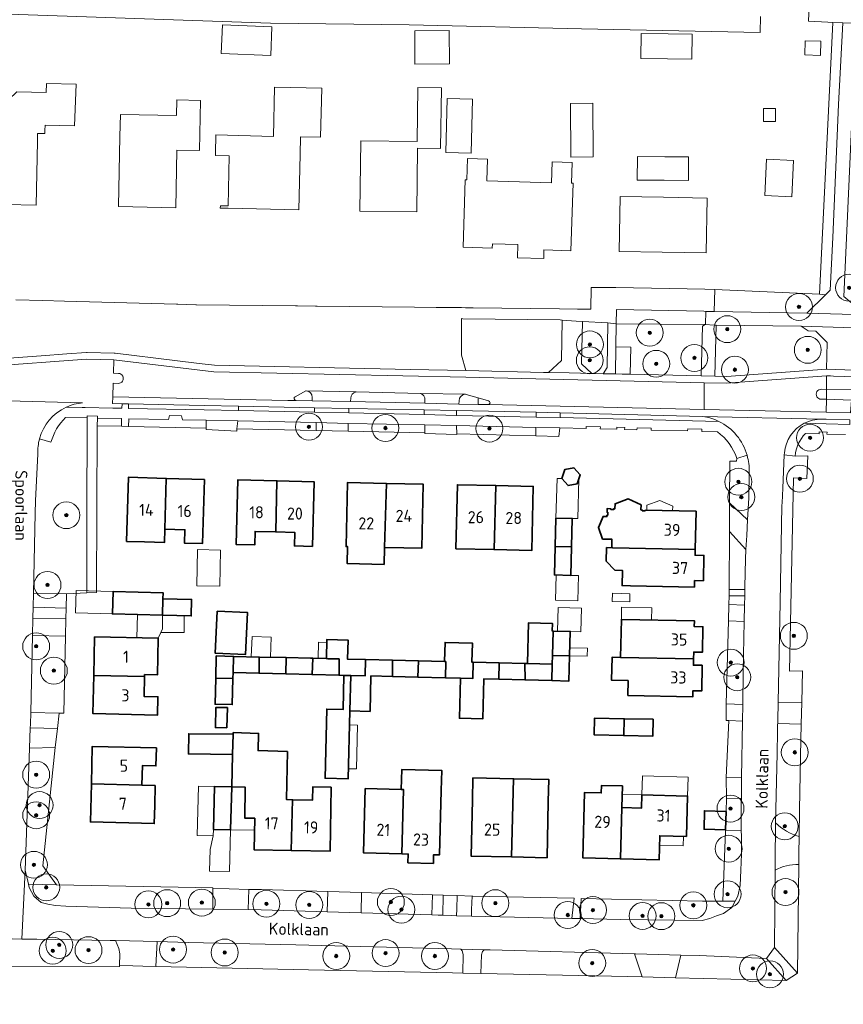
# Model space of a CAD drawing. Header units: metres. Extents: x 153919 to 160124, y 449312 to 452850.
# Tile 67 of 81: x 156278 to 156401, y 452032 to 452178. Entities that reach past the tile are written whole.
import ezdxf
from ezdxf.enums import TextEntityAlignment as Align

# ---------------------------------------------------------------- set-up
doc = ezdxf.new("R2010")
doc.units = ezdxf.units.M
for name, color, linetype, lineweight in [('B-WE-GR-BEPLANTING_CULTUUR_HEESTERS-GV', 90, 'Continuous', 18), ('B-WE-GR-BOOM-S', 90, 'Continuous', 25), ('B-WE-OG-BEBOUWING-GV', 7, 'Continuous', 35), ('B-WE-OG-BEBOUWING-T18', 7, 'Continuous', 18), ('B-WE-OG-BEBOUWING_LUIFEL-GV', 7, 'Continuous', 18), ('B-WE-OG-BEBOUWING_OVERBOUWING-GV', 7, 'Continuous', 18), ('B-WE-OG-TERREIN_CULTUURSCHEIDING-GV', 7, 'Continuous', 18), ('B-WE-OG-TERREIN_ERF-GV', 7, 'Continuous', 18), ('B-WE-OG-TOPOGRAFIE-T18', 7, 'Continuous', 18), ('B-WE-VH-VERHARDING_ASFALT-GV', 252, 'Continuous', 18), ('B-WE-VH-VERHARDING_BETONSTRAATSTEEN-GV', 252, 'Continuous', 18), ('B-WE-VH-VERHARDING_GRASBETONSTEEN-GV', 70, 'Continuous', 18), ('B-WE-VH-VERHARDING_HALFVERHARDING_GRIND-GV', 252, 'Continuous', 18), ('B-WE-VH-VERHARDING_STRAATBAKSTEEN-GV', 252, 'Continuous', 18), ('B-WE-VH-VERHARDING_TEGEL-GV', 252, 'Continuous', 18)]:
    doc.layers.add(name, color=color, linetype=linetype, lineweight=lineweight)
doc.styles.add('NLCS-ISO-M1000-T18', font='NLCS-ISO.ttf', dxfattribs={"height": 1.8})

# ---------------------------------------------------------------- blocks, each defined once
blk = doc.blocks.new('SGR-BOOM_01-SO')
at = {"linetype": 'ByBlock', "lineweight": 18}
h = blk.add_hatch(color=0, dxfattribs=at)
h.dxf.hatch_style = 1
edge = h.paths.add_edge_path()
edge.add_arc((0, 0), 0.25, 0, 360)
at = {"color": 0, "linetype": 'ByBlock', "lineweight": 18}
for radius in [2, 0.25]:
    blk.add_circle((0, 0), radius, dxfattribs=at)

msp = doc.modelspace()

# ---------------------------------------------------------------- linework, layer by layer
at = {"layer": 'B-WE-GR-BEPLANTING_CULTUUR_HEESTERS-GV', "flags": 128}
for points in [[(156398.193, 452137.168), (156398.889, 452137.862), (156399.284, 452145.687), (156400.137, 452165.415), (156400.772, 452177.561), (156399.28, 452177.639), (156397.273, 452137.252)], [(156310.982, 452119.96), (156322.26, 452119.706), (156322.277, 452120.393), (156310.987, 452120.627)], [(156290.021, 452117.706), (156290.026, 452118.844), (156290.027, 452119.143), (156288.529, 452119.173), (156288.52, 452118.876), (156288.516, 452117.738), (156288.467, 452105.221), (156288.467, 452092.876), (156289.913, 452092.949)], [(156327.36, 452119.602), (156338.579, 452119.365), (156338.589, 452120.054), (156327.359, 452120.287)], [(156343.39, 452119.241), (156355.212, 452119), (156355.231, 452119.71), (156343.379, 452119.955)], [(156322.532, 452117.025), (156322.521, 452118.168), (156310.878, 452118.428), (156310.764, 452117.272)], [(156338.656, 452116.635), (156338.662, 452117.84), (156327.304, 452118.065), (156327.29, 452116.926)], [(156343.369, 452117.736), (156343.417, 452116.513), (156355.145, 452116.212), (156355.177, 452117.467)], [(156343.486, 452047.9), (156341.407, 452047.965), (156341.33, 452044.966), (156342.576, 452044.927), (156343.387, 452044.902), (156343.418, 452045.909)]]:
    msp.add_lwpolyline(points, close=True, dxfattribs=at)
at = {"layer": 'B-WE-GR-BEPLANTING_CULTUUR_HEESTERS-GV'}
for points in [[(156328.457, 452122.733, 0.3506159), (156327.659, 452121.788)], [(156338.695, 452121.56, 0.3411536), (156338.07, 452122.52)], [(156344.642, 452122.375, 0.3919643), (156343.765, 452121.433)], [(156344.825, 452122.371, 0.0438152), (156344.642, 452122.375)], [(156382.356, 452118.352, 0.078627), (156379.927, 452119.103)]]:
    msp.add_lwpolyline(points, format="xyb", dxfattribs=at)
at = {"layer": 'B-WE-GR-BEPLANTING_CULTUUR_HEESTERS-GV', "flags": 128}
for points in [[(156338.07, 452122.52), (156328.457, 452122.733)], [(156343.744, 452120.938), (156346.574, 452120.876), (156346.588, 452121.858), (156344.825, 452122.371)], [(156327.659, 452121.788), (156327.644, 452121.292)], [(156327.644, 452121.292), (156338.689, 452121.049), (156338.695, 452121.56)], [(156343.765, 452121.433), (156343.744, 452120.938)], [(156379.927, 452119.103), (156358.771, 452119.629), (156358.77, 452118.912)], [(156358.77, 452118.912), (156382.356, 452118.352)]]:
    msp.add_lwpolyline(points, dxfattribs=at)
at = {"layer": 'B-WE-OG-BEBOUWING-GV', "flags": 128}
for points in [[(156359.01, 452109.858), (156359.941, 452108.812), (156361.312, 452109.095), (156361.753, 452110.424), (156360.822, 452111.47), (156359.451, 452111.187)], [(156300.059, 452102.34), (156300.267, 452109.89), (156294.65, 452110.064), (156294.355, 452100.532), (156297.029, 452100.449), (156299.997, 452100.357)], [(156300.267, 452109.89), (156300.059, 452102.34), (156303.023, 452102.248), (156302.962, 452100.282), (156305.636, 452100.199), (156305.931, 452109.715)], [(156316.514, 452101.933), (156316.696, 452109.537), (156310.898, 452109.694), (156310.637, 452100.079), (156313.406, 452100.004), (156313.46, 452102.016)], [(156316.696, 452109.537), (156316.514, 452101.933), (156319.343, 452101.857), (156319.289, 452099.86), (156321.966, 452099.788), (156322.226, 452109.387)], [(156332.68, 452099.617), (156332.959, 452109.15), (156327.197, 452109.28), (156326.982, 452099.749), (156327.202, 452099.744), (156327.146, 452097.235), (156332.624, 452097.112)], [(156332.959, 452109.15), (156332.68, 452099.617), (156335.561, 452099.553), (156338.224, 452099.494), (156338.438, 452109.027)], [(156348.96, 452099.317), (156349.214, 452108.812), (156343.5, 452108.937), (156343.292, 452099.441)], [(156349.214, 452108.812), (156348.96, 452099.317), (156354.574, 452099.195), (156354.781, 452108.69)], [(156366.525, 452099.579), (156378.838, 452099.299), (156378.956, 452105.013), (156371.408, 452105.176), (156371.405, 452105.066), (156370.966, 452105.076), (156370.968, 452105.186), (156370.768, 452105.19), (156370.784, 452105.95), (156368.883, 452106.841), (156366.927, 452106.124), (156366.911, 452105.364), (156366.731, 452105.368), (156366.729, 452105.258), (156366.289, 452105.267), (156366.291, 452105.377), (156365.751, 452105.389), (156365.74, 452104.849), (156365.849, 452104.847), (156365.84, 452104.407), (156365.73, 452104.409), (156365.726, 452104.219), (156365.156, 452104.232), (156364.45, 452102.577), (156365.083, 452100.872), (156366.463, 452100.843), (156366.436, 452099.622), (156366.526, 452099.62)], [(156358.038, 452099.772), (156360.45, 452099.717), (156360.562, 452103.931), (156358.15, 452103.995)], [(156360.45, 452099.717), (156358.038, 452099.772), (156357.925, 452095.535), (156360.337, 452095.471)], [(156369.227, 452093.944), (156378.723, 452093.748), (156378.743, 452094.708), (156380.043, 452094.681), (156380.121, 452098.45), (156378.821, 452098.477), (156378.838, 452099.299), (156366.525, 452099.579), (156365.675, 452099.605), (156365.611, 452097.563), (156366.902, 452096.255), (156368.024, 452096.22), (156367.977, 452093.97)], [(156299.7, 452089.563), (156299.772, 452092.002), (156299.761, 452092.002), (156299.783, 452092.885), (156292.351, 452093.071), (156292.268, 452089.749)], [(156299.772, 452092.002), (156299.7, 452089.563), (156303.961, 452089.457), (156304.021, 452091.896)], [(156307.816, 452090.172), (156307.55, 452083.913), (156312.049, 452083.722), (156312.315, 452089.981)], [(156353.94, 452082.369), (156357.596, 452082.279), (156357.633, 452083.582), (156357.736, 452087.21), (156357.595, 452087.214), (156357.623, 452088.346), (156354.089, 452088.433)], [(156367.75, 452083.285), (156378.597, 452083.073), (156378.617, 452084.074), (156379.902, 452084.049), (156379.976, 452087.831), (156378.691, 452087.856), (156378.708, 452088.732), (156367.86, 452088.944)], [(156357.633, 452083.582), (156360.176, 452083.528), (156360.265, 452087.148), (156357.736, 452087.21)], [(156289.487, 452080.591), (156297.033, 452080.43), (156297.04, 452080.736), (156298.952, 452080.694), (156299.011, 452083.389), (156299.071, 452086.121), (156289.613, 452086.33)], [(156326.659, 452080.623), (156327.657, 452080.599), (156329.788, 452080.547), (156329.842, 452082.96), (156327.2, 452083.024), (156327.268, 452085.871), (156324.108, 452085.94), (156324.039, 452083.102), (156324.254, 452083.097), (156325.928, 452083.056), (156325.943, 452080.641)], [(156341.612, 452082.671), (156341.779, 452082.667), (156341.763, 452080.253), (156343.963, 452080.199), (156345.78, 452080.141), (156345.831, 452082.568), (156345.672, 452082.571), (156345.742, 452085.407), (156341.681, 452085.507)], [(156307.613, 452080.204), (156310.17, 452080.149), (156310.192, 452081.027), (156310.251, 452083.44), (156307.694, 452083.503)], [(156310.192, 452081.027), (156314.047, 452080.932), (156314.084, 452083.346), (156310.251, 452083.44)], [(156318.019, 452080.835), (156318.049, 452083.249), (156314.084, 452083.346), (156314.047, 452080.932)], [(156318.019, 452080.835), (156321.92, 452080.739), (156322.028, 452083.151), (156321.677, 452083.16), (156318.049, 452083.249)], [(156325.928, 452083.056), (156324.254, 452083.097), (156324.039, 452083.102), (156322.028, 452083.151), (156321.92, 452080.739), (156325.943, 452080.641)], [(156330.655, 452080.525), (156333.884, 452080.446), (156333.881, 452082.861), (156329.842, 452082.96), (156329.788, 452080.547), (156327.657, 452080.599), (156327.529, 452075.336), (156330.526, 452075.262)], [(156333.884, 452080.446), (156337.655, 452080.354), (156337.705, 452082.767), (156333.881, 452082.861)], [(156341.763, 452080.253), (156341.779, 452082.667), (156341.612, 452082.671), (156337.705, 452082.767), (156337.655, 452080.354)], [(156349.645, 452080.035), (156349.722, 452082.472), (156345.831, 452082.568), (156345.78, 452080.141), (156343.963, 452080.199), (156343.817, 452074.238), (156347.279, 452074.153), (156347.425, 452080.089)], [(156349.645, 452080.035), (156353.564, 452079.938), (156353.533, 452082.379), (156349.722, 452082.472)], [(156353.533, 452082.379), (156353.564, 452079.938), (156357.536, 452079.841), (156357.596, 452082.279), (156353.94, 452082.369)], [(156360.176, 452083.528), (156357.633, 452083.582), (156357.596, 452082.279), (156357.536, 452079.841), (156360.083, 452079.778)], [(156368.885, 452079.839), (156368.842, 452077.642), (156378.487, 452077.453), (156378.504, 452078.332), (156379.796, 452078.31), (156379.86, 452082.111), (156378.579, 452082.132), (156378.597, 452083.073), (156367.75, 452083.285), (156366.485, 452083.31), (156366.418, 452079.887)], [(156297.033, 452080.43), (156289.487, 452080.591), (156289.362, 452074.937), (156298.962, 452074.725), (156299.022, 452077.439), (156296.968, 452077.484)], [(156310.17, 452080.149), (156307.613, 452080.204), (156307.519, 452076.33), (156310.075, 452076.268)], [(156327.529, 452075.336), (156327.657, 452080.599), (156326.659, 452080.623), (156326.534, 452075.538), (156324.101, 452075.598), (156323.85, 452065.34), (156327.282, 452065.256)], [(156309.263, 452072.825), (156309.336, 452075.824), (156307.637, 452075.865), (156307.564, 452072.866)], [(156368.228, 452071.675), (156368.301, 452074.174), (156363.879, 452074.264), (156363.838, 452071.764)], [(156368.301, 452074.174), (156368.228, 452071.675), (156372.542, 452071.587), (156372.583, 452074.087)], [(156310.195, 452071.858), (156303.599, 452071.952), (156303.556, 452068.952), (156310.115, 452068.859)], [(156310.195, 452071.858), (156310.115, 452068.859), (156309.987, 452064.038), (156311.996, 452063.986), (156311.917, 452059.412), (156313.407, 452059.386), (156313.326, 452054.677), (156318.825, 452054.582), (156319.031, 452062.143), (156318.125, 452062.158), (156318.248, 452069.297), (156313.9, 452069.433), (156313.98, 452071.992), (156310.202, 452072.11)], [(156289.137, 452064.478), (156296.645, 452064.322), (156296.715, 452067.218), (156298.728, 452067.17), (156298.792, 452069.831), (156289.272, 452070.061)], [(156335.177, 452063.662), (156335.51, 452063.653), (156335.263, 452054.097), (156336.203, 452054.073), (156336.169, 452052.772), (156339.938, 452052.675), (156339.971, 452053.975), (156340.843, 452053.952), (156341.107, 452063.509), (156341.184, 452066.498), (156335.254, 452066.65)], [(156351.536, 452053.632), (156351.847, 452065.253), (156345.817, 452065.392), (156345.742, 452062.124), (156345.549, 452053.77)], [(156351.536, 452053.632), (156356.823, 452053.51), (156357.009, 452061.864), (156357.091, 452065.132), (156351.847, 452065.253)], [(156298.539, 452061.272), (156298.61, 452064.253), (156296.645, 452064.3), (156296.645, 452064.322), (156289.137, 452064.478), (156289.001, 452058.832), (156298.475, 452058.603)], [(156309.987, 452064.038), (156307.432, 452064.098), (156307.268, 452057.732), (156309.823, 452057.666)], [(156319.031, 452062.143), (156318.825, 452054.582), (156324.591, 452054.482), (156324.755, 452063.997), (156322.018, 452064.044), (156321.984, 452062.092)], [(156335.263, 452054.097), (156335.51, 452063.653), (156335.177, 452063.662), (156329.811, 452063.8), (156329.565, 452054.244)], [(156367.718, 452053.356), (156367.928, 452060.97), (156368.017, 452064.191), (156364.918, 452064.276), (156364.887, 452063.155), (156362.39, 452063.223), (156362.122, 452053.51)], [(156367.928, 452060.97), (156367.718, 452053.356), (156373.478, 452053.197), (156373.578, 452056.796), (156377.535, 452056.687), (156377.7, 452062.688), (156370.914, 452062.875), (156370.859, 452060.889)], [(156383.414, 452060.393), (156380.2, 452060.503), (156380.141, 452057.76), (156383.321, 452057.691)]]:
    msp.add_lwpolyline(points, close=True, dxfattribs=at)
at = {"layer": 'B-WE-OG-BEBOUWING_LUIFEL-GV', "flags": 128}
for points in [[(156358.306, 452109.877), (156358.15, 452103.995), (156360.562, 452103.931), (156361.384, 452103.909), (156361.54, 452109.759), (156361.312, 452109.095), (156359.941, 452108.812), (156359.01, 452109.858)], [(156373.595, 452106.625), (156371.639, 452105.908), (156371.624, 452105.171), (156375.483, 452105.088), (156375.496, 452105.734)], [(156358.176, 452095.528), (156358.077, 452091.787), (156361.388, 452091.713), (156361.487, 452095.44), (156360.337, 452095.471)], [(156292.351, 452093.071), (156286.853, 452093.208), (156286.77, 452089.886), (156292.268, 452089.749)], [(156361.865, 452087.109), (156361.95, 452090.608), (156358.463, 452090.693), (156358.377, 452087.194), (156360.267, 452087.148)], [(156367.86, 452088.944), (156372.353, 452088.856), (156372.389, 452090.66), (156367.895, 452090.748)], [(156295.889, 452086.191), (156299.071, 452086.121), (156299.45, 452086.966), (156299.694, 452087.509), (156299.7, 452089.563), (156295.984, 452089.656)], [(156299.694, 452087.509), (156299.45, 452086.966), (156302.937, 452086.966), (156302.937, 452089.482), (156299.7, 452089.563)], [(156315.834, 452086.304), (156313.022, 452086.372), (156312.895, 452083.375), (156314.084, 452083.346), (156315.761, 452083.305)], [(156324.098, 452085.517), (156322.888, 452085.547), (156322.828, 452083.132), (156324.039, 452083.102)], [(156362.794, 452083.464), (156362.823, 452084.663), (156360.205, 452084.728), (156360.176, 452083.528)], [(156328.677, 452073.216), (156327.478, 452073.245), (156327.319, 452066.747), (156328.518, 452066.718)], [(156377.7, 452062.688), (156377.777, 452065.487), (156370.991, 452065.674), (156370.914, 452062.875)], [(156307.243, 452056.761), (156307.268, 452057.732), (156307.432, 452064.098), (156305.033, 452064.16), (156304.844, 452056.823)], [(156309.987, 452064.032), (156309.823, 452057.666), (156313.376, 452057.605), (156313.407, 452059.386), (156311.917, 452059.412), (156311.996, 452063.986)], [(156370.859, 452060.889), (156370.914, 452062.875), (156367.983, 452062.956), (156367.928, 452060.97)], [(156307.243, 452056.761), (156306.79, 452054.728), (156306.708, 452051.544), (156309.663, 452051.468), (156309.823, 452057.666), (156307.268, 452057.732)], [(156373.539, 452055.397), (156377.038, 452055.3), (156377.077, 452056.7), (156373.578, 452056.796)]]:
    msp.add_lwpolyline(points, close=True, dxfattribs=at)
at = {"layer": 'B-WE-OG-BEBOUWING_OVERBOUWING-GV', "flags": 128}
for points in [[(156308.331, 452099.232), (156304.916, 452099.304), (156304.803, 452093.933), (156308.218, 452093.861)], [(156366.509, 452091.599), (156369.105, 452091.541), (156369.132, 452092.752), (156366.536, 452092.81)]]:
    msp.add_lwpolyline(points, close=True, dxfattribs=at)
at = {"layer": 'B-WE-OG-TERREIN_CULTUURSCHEIDING-GV', "flags": 128}
for points in [[(156381.671, 452134.68), (156395.43, 452134.411), (156398.193, 452137.168), (156397.273, 452137.252), (156381.733, 452137.965)], [(156344.769, 452125.901), (156356.29, 452125.641), (156357.019, 452125.624), (156358.958, 452127.42), (156359.094, 452133.419), (156358.797, 452133.446), (156344.308, 452133.613), (156344.105, 452133.637), (156344.128, 452128.201)], [(156365.849, 452133.005), (156365.787, 452133.012), (156362.09, 452133.185), (156361.946, 452126.887), (156363.495, 452125.478), (156365.139, 452125.441), (156365.731, 452126.364)], [(156369.192, 452125.349), (156379.734, 452125.111), (156379.898, 452132.498), (156380.293, 452132.739), (156380.176, 452132.745), (156367.116, 452132.872), (156367.056, 452129.41), (156369.262, 452129.371)], [(156398.338, 452126.103), (156398.43, 452130.052), (156396.77, 452131.741), (156395.603, 452131.796), (156394.578, 452132.526), (156381.956, 452132.668), (156381.724, 452125.066), (156383.473, 452125.027)], [(156394.653, 452076.588), (156394.748, 452081.315), (156392.83, 452081.245), (156393.435, 452109.957), (156395.411, 452109.874), (156395.566, 452113.238), (156393.677, 452113.205), (156392.071, 452113.376), (156391.86, 452108.418), (156391.737, 452106.248), (156391.718, 452105.846), (156391.456, 452091.441), (156391.151, 452076.658)], [(156386.2, 452093.388), (156386.207, 452093.76), (156386.288, 452097.887), (156386.371, 452099.327), (156383.903, 452102.011), (156383.861, 452093.387)], [(156383.85, 452091.147), (156386.153, 452091.029), (156386.181, 452092.422), (156383.856, 452092.422)], [(156285.337, 452089.024), (156285.373, 452090.624), (156280.474, 452090.732), (156280.438, 452089.132)], [(156383.437, 452076.38), (156385.888, 452076.305), (156385.958, 452081.174), (156386.105, 452088.632), (156383.783, 452088.745)], [(156285.279, 452086.425), (156280.38, 452086.533), (156280.121, 452075.078), (156284.368, 452075.013), (156285.021, 452075.003)], [(156383.45, 452065.461), (156385.732, 452065.403), (156385.853, 452073.837), (156383.83, 452073.913)], [(156279.782, 452049.577), (156283.957, 452049.495), (156281.922, 452052.305), (156283.747, 452069.909), (156279.959, 452069.804), (156279.325, 452051.633), (156279.619, 452050.472)], [(156383.316, 452057.534), (156385.683, 452057.613), (156385.676, 452061.468), (156385.688, 452062.328), (156383.482, 452062.383), (156383.414, 452060.393), (156383.321, 452057.691)], [(156382.958, 452047.077), (156384.76, 452047.073), (156385.173, 452047.835), (156385.52, 452049.412), (156385.631, 452051.67), (156385.69, 452054.032), (156385.685, 452056.677), (156385.683, 452057.613), (156383.316, 452057.534)], [(156307.19, 452049.036), (156283.957, 452049.495), (156279.782, 452049.577), (156279.873, 452049.08), (156280.599, 452047.789), (156281.691, 452046.884), (156282.655, 452046.646), (156283.806, 452046.44), (156285.366, 452046.325), (156295.047, 452046.005), (156307.2, 452045.878), (156307.19, 452048.935)], [(156324.156, 452045.499), (156324.243, 452048.498), (156314.415, 452048.803), (156312.505, 452048.823), (156312.451, 452045.824), (156314.339, 452045.804)], [(156339.793, 452048.014), (156329.258, 452048.342), (156329.192, 452045.343), (156339.7, 452045.017)], [(156345.585, 452044.834), (156360.521, 452044.506), (156360.842, 452047.5), (156345.806, 452047.828), (156345.685, 452047.832), (156345.616, 452045.834)], [(156361.76, 452044.479), (156367.685, 452044.35), (156379.866, 452044.175), (156380.986, 452044.492), (156382.001, 452044.902), (156383.026, 452045.23), (156384.261, 452046.151), (156384.76, 452047.073), (156382.958, 452047.077), (156379.903, 452047.084), (156361.88, 452047.478)], [(156274.379, 452037.304), (156293.314, 452037.337), (156293.318, 452037.512), (156293.36, 452039.22), (156293.201, 452040.021), (156292.742, 452041.212), (156291.944, 452041.232), (156281.044, 452041.416), (156278.794, 452041.44), (156277.35, 452041.456), (156276.387, 452041.371), (156275.793, 452041.019), (156275.146, 452040.295), (156274.623, 452039.001)], [(156344.02, 452039.937), (156342.626, 452039.974), (156319.516, 452040.582), (156303.53, 452040.943), (156298.893, 452041.059), (156298.693, 452037.346), (156321.411, 452036.869), (156342.767, 452036.412), (156344.307, 452036.376), (156344.38, 452039.151), (156344.231, 452039.692)], [(156369.797, 452039.246), (156348.396, 452039.822), (156347.46, 452039.847), (156347.237, 452039.613), (156347.065, 452039.098), (156346.992, 452036.319), (156368.815, 452035.855), (156370.93, 452035.802)], [(156392.351, 452035.266), (156389.404, 452038.526), (156379.435, 452038.996), (156376.679, 452039.068), (156375.881, 452035.678)]]:
    msp.add_lwpolyline(points, close=True, dxfattribs=at)
for points in [[(156280.522, 452092.831), (156285.421, 452092.723), (156288.467, 452092.876), (156288.467, 452105.221), (156288.516, 452117.738), (156288.52, 452118.876), (156285.315, 452118.925)], [(156283.121, 452115.254), (156281.436, 452115.782)], [(156281.19, 452113.502), (156280.826, 452106.587), (156280.789, 452104.688), (156280.522, 452092.831)], [(156386.545, 452113.32), (156385.02, 452112.837), (156384.952, 452112.429), (156383.955, 452112.429), (156383.925, 452106.252), (156386.623, 452103.704)], [(156386.623, 452103.704), (156386.813, 452107.007), (156386.846, 452110.813)], [(156394.589, 452073.389), (156391.083, 452073.459), (156391.081, 452073.376), (156391.058, 452072.298), (156391.036, 452071.278), (156391.008, 452069.979), (156390.989, 452069.077), (156390.805, 452060.691), (156390.784, 452058.706)], [(156394.264, 452056.7), (156394.305, 452060.656), (156394.535, 452071.163), (156394.586, 452073.262), (156394.589, 452073.389)], [(156390.71, 452051.658), (156390.588, 452040.197), (156394.048, 452036.369)], [(156394.048, 452036.369), (156394.219, 452052.539)]]:
    msp.add_lwpolyline(points, dxfattribs=at)
at = {"layer": 'B-WE-OG-TERREIN_CULTUURSCHEIDING-GV'}
for points in [[(156285.315, 452118.925, 0.1297267), (156283.121, 452115.254)], [(156281.436, 452115.782, 0.0798416), (156281.19, 452113.502)], [(156386.846, 452110.813, 0.0785492), (156386.545, 452113.32)], [(156390.784, 452058.706, 0.1298167), (156394.264, 452056.7)], [(156394.219, 452052.539, 0.1290472), (156390.71, 452051.658)]]:
    msp.add_lwpolyline(points, format="xyb", dxfattribs=at)
at = {"layer": 'B-WE-OG-TERREIN_ERF-GV', "flags": 128}
for points in [[(156277.897, 452136.43), (156281.928, 452136.318), (156285.153, 452136.229), (156301.8, 452135.768), (156302.004, 452135.763), (156304.637, 452135.69), (156304.741, 452135.687), (156319.456, 452135.524), (156319.766, 452135.521), (156322.443, 452135.491), (156322.681, 452135.488), (156337.147, 452135.329), (156340.365, 452135.293), (156340.482, 452135.292), (156341.363, 452135.282), (156344.114, 452135.252), (156344.713, 452135.245), (156345.829, 452135.233), (156358.669, 452135.084), (156361.341, 452135.053), (156363.343, 452135.03), (156363.39, 452138.254), (156365.699, 452138.235), (156365.699, 452138.272), (156367.049, 452138.228), (156380.267, 452138.008), (156381.733, 452137.965), (156397.273, 452137.252), (156399.28, 452177.639), (156398.523, 452177.678), (156395.678, 452177.827), (156396.874, 452204.662)], [(156388.541, 452178.505), (156388.467, 452176.15), (156361.966, 452176.662), (156336.319, 452177.255), (156315.75, 452177.529), (156233.626, 452180.362)], [(156382.123, 452116.826), (156379.837, 452116.877), (156379.834, 452117.184), (156377.722, 452117.234), (156377.709, 452116.943), (156372.273, 452117.062), (156372.273, 452117.363), (156370.19, 452117.414), (156370.171, 452117.115), (156368.351, 452117.163), (156368.358, 452117.459), (156367.182, 452117.489), (156367.182, 452117.198), (156364.738, 452117.267), (156364.744, 452117.537), (156362.658, 452117.594), (156362.645, 452117.301), (156358.735, 452117.385), (156358.559, 452116.095), (156355.145, 452116.212), (156343.417, 452116.513), (156343.421, 452116.413), (156338.655, 452116.531), (156338.656, 452116.635), (156327.29, 452116.926), (156322.532, 452117.025), (156310.764, 452117.272), (156310.726, 452116.889), (156306.165, 452117.168), (156306.167, 452117.368), (156294.651, 452117.609), (156293.608, 452117.631), (156290.021, 452117.706), (156289.913, 452092.949), (156288.467, 452092.876), (156285.421, 452092.723), (156285.373, 452090.624)], [(156401.14, 452116.403), (156398.404, 452116.472), (156398.422, 452116.754), (156397.253, 452116.795), (156397.238, 452116.493), (156395.214, 452116.534)], [(156393.677, 452113.205), (156395.566, 452113.238), (156395.411, 452109.874), (156393.435, 452109.957), (156392.83, 452081.245), (156394.748, 452081.315), (156394.653, 452076.588), (156394.589, 452073.389), (156394.586, 452073.262), (156394.535, 452071.163), (156394.305, 452060.656), (156394.264, 452056.7), (156394.236, 452054.146), (156394.219, 452052.539), (156394.048, 452036.369), (156392.351, 452035.266), (156375.881, 452035.678), (156370.93, 452035.802), (156368.815, 452035.855), (156346.992, 452036.319), (156344.307, 452036.376), (156342.767, 452036.412), (156321.411, 452036.869), (156298.693, 452037.346), (156296.768, 452037.425), (156295.288, 452037.464), (156293.318, 452037.512), (156293.314, 452037.337), (156274.379, 452037.304)], [(156285.373, 452090.624), (156285.337, 452089.024), (156285.279, 452086.425), (156285.021, 452075.003), (156284.368, 452075.013), (156284.088, 452072.71), (156283.747, 452069.909), (156281.922, 452052.305), (156283.957, 452049.495), (156307.19, 452049.036), (156307.19, 452048.935), (156309.622, 452048.886), (156312.505, 452048.823), (156314.415, 452048.803), (156324.243, 452048.498), (156329.258, 452048.342), (156339.793, 452048.014), (156341.407, 452047.965), (156343.486, 452047.9), (156345.685, 452047.832), (156345.806, 452047.828), (156360.842, 452047.5), (156360.521, 452044.506), (156361.76, 452044.479), (156361.88, 452047.478), (156379.903, 452047.084), (156382.958, 452047.077), (156383.316, 452057.534), (156383.321, 452057.691), (156380.141, 452057.76), (156380.2, 452060.503), (156383.414, 452060.393), (156383.482, 452062.383), (156383.45, 452065.461), (156383.83, 452073.913), (156383.451, 452073.927), (156383.437, 452076.38), (156383.783, 452088.745), (156383.85, 452091.147), (156383.856, 452092.422), (156383.861, 452093.387), (156383.903, 452102.011), (156383.925, 452106.252), (156383.955, 452112.429), (156384.952, 452112.429), (156385.02, 452112.837)]]:
    msp.add_lwpolyline(points, dxfattribs=at)
for points in [[(156308.595, 452177.283), (156315.947, 452176.979), (156315.771, 452172.713), (156308.419, 452173.017)], [(156337.166, 452176.397), (156342.294, 452176.415), (156342.311, 452171.469), (156337.183, 452171.451)], [(156370.739, 452172.275), (156370.796, 452175.988), (156374.795, 452175.927), (156378.395, 452175.873), (156378.339, 452172.16), (156374.693, 452172.215)], [(156397.431, 452172.738), (156395.11, 452172.81), (156395.175, 452174.915), (156397.496, 452174.843)], [(156282.234, 452161.127), (156281.154, 452161.151), (156281.127, 452159.934), (156280.917, 452150.484), (156267.359, 452150.786), (156267.458, 452155.237), (156266.962, 452155.248), (156267.043, 452158.916), (156275.601, 452158.726), (156275.742, 452165.07), (156278.077, 452167.303), (156282.436, 452167.207), (156282.466, 452168.566), (156286.87, 452168.469), (156286.65, 452162.249), (156282.261, 452162.346), (156282.244, 452161.577)], [(156307.621, 452160.916), (156316.194, 452160.706), (156316.35, 452168.036), (156323.349, 452167.888), (156323.194, 452160.579), (156320.194, 452160.643), (156320.138, 452157.995), (156319.964, 452149.795), (156309.45, 452150.018), (156308.287, 452150.043), (156308.295, 452150.403), (156309.458, 452150.378), (156309.615, 452157.816), (156307.553, 452157.86), (156307.56, 452158.22)], [(156329.002, 452149.606), (156329.147, 452160.052), (156337.528, 452159.936), (156337.64, 452167.962), (156341.122, 452167.913), (156340.997, 452158.884), (156337.594, 452158.931), (156337.462, 452149.489)], [(156301.676, 452150.098), (156293.17, 452150.273), (156293.385, 452160.697), (156293.452, 452163.967), (156301.805, 452163.794), (156301.853, 452166.111), (156305.345, 452166.039), (156305.191, 452158.588), (156301.853, 452158.657)], [(156341.991, 452166.326), (156345.739, 452166.242), (156345.559, 452158.207), (156341.811, 452158.292)], [(156363.698, 452157.665), (156360.375, 452157.638), (156360.311, 452165.601), (156363.634, 452165.628)], [(156390.771, 452164.838), (156390.771, 452162.933), (156388.971, 452162.933), (156388.971, 452164.838)], [(156356.336, 452142.558), (156352.452, 452142.66), (156352.503, 452144.617), (156348.699, 452144.746), (156348.677, 452144.105), (156344.342, 452144.253), (156344.682, 452154.249), (156344.923, 452154.241), (156345.03, 452157.403), (156347.992, 452157.303), (156347.884, 452154.107), (156352.746, 452153.942), (156357.496, 452153.78), (156357.602, 452156.914), (156360.553, 452156.814), (156360.449, 452153.764), (156360.716, 452153.754), (156360.374, 452143.706), (156356.369, 452143.842)], [(156377.831, 452154.155), (156374.206, 452154.176), (156370.216, 452154.2), (156370.237, 452157.704), (156374.307, 452157.68), (156377.852, 452157.659)], [(156389.411, 452157.325), (156393.447, 452157.135), (156393.192, 452151.723), (156389.156, 452151.912)], [(156374.142, 452151.65), (156380.593, 452151.536), (156380.448, 452143.383), (156373.918, 452143.499), (156367.539, 452143.612), (156367.684, 452151.765)], [(156360.822, 452111.47), (156361.753, 452110.424), (156361.312, 452109.095), (156359.941, 452108.812), (156359.01, 452109.858), (156359.451, 452111.187)], [(156302.962, 452100.282), (156303.023, 452102.248), (156300.059, 452102.34), (156299.997, 452100.357), (156297.029, 452100.449), (156294.355, 452100.532), (156294.65, 452110.064), (156300.267, 452109.89), (156305.931, 452109.715), (156305.636, 452100.199)], [(156313.46, 452102.016), (156313.406, 452100.004), (156310.637, 452100.079), (156310.898, 452109.694), (156316.696, 452109.537), (156322.226, 452109.387), (156321.966, 452099.788), (156319.289, 452099.86), (156319.343, 452101.857), (156316.514, 452101.933)], [(156335.561, 452099.553), (156332.68, 452099.617), (156332.624, 452097.112), (156327.146, 452097.235), (156327.202, 452099.744), (156326.982, 452099.749), (156327.197, 452109.28), (156332.959, 452109.15), (156338.438, 452109.027), (156338.224, 452099.494)], [(156343.5, 452108.937), (156349.214, 452108.812), (156354.781, 452108.69), (156354.574, 452099.195), (156348.96, 452099.317), (156343.292, 452099.441)], [(156371.408, 452105.176), (156378.956, 452105.013), (156378.838, 452099.299), (156378.821, 452098.477), (156380.121, 452098.45), (156380.043, 452094.681), (156378.743, 452094.708), (156378.723, 452093.748), (156369.227, 452093.944), (156367.977, 452093.97), (156368.024, 452096.22), (156366.902, 452096.255), (156365.611, 452097.563), (156365.675, 452099.605), (156366.525, 452099.579), (156366.526, 452099.62), (156366.436, 452099.622), (156366.463, 452100.843), (156365.083, 452100.872), (156364.45, 452102.577), (156365.156, 452104.232), (156365.726, 452104.219), (156365.73, 452104.409), (156365.84, 452104.407), (156365.849, 452104.847), (156365.74, 452104.849), (156365.751, 452105.389), (156366.291, 452105.377), (156366.289, 452105.267), (156366.729, 452105.258), (156366.731, 452105.368), (156366.911, 452105.364), (156366.927, 452106.124), (156368.883, 452106.841), (156370.784, 452105.95), (156370.768, 452105.19), (156370.968, 452105.186), (156370.966, 452105.076), (156371.405, 452105.066)], [(156360.337, 452095.471), (156357.925, 452095.535), (156358.038, 452099.772), (156358.15, 452103.995), (156360.562, 452103.931), (156360.45, 452099.717)], [(156292.351, 452093.071), (156299.783, 452092.885), (156299.761, 452092.002), (156299.772, 452092.002), (156304.021, 452091.896), (156303.961, 452089.457), (156299.7, 452089.563), (156292.268, 452089.749)], [(156307.816, 452090.172), (156312.315, 452089.981), (156312.049, 452083.722), (156307.55, 452083.913)], [(156324.101, 452075.598), (156326.534, 452075.538), (156326.659, 452080.623), (156325.943, 452080.641), (156321.92, 452080.739), (156318.019, 452080.835), (156314.047, 452080.932), (156310.192, 452081.027), (156310.17, 452080.149), (156310.075, 452076.268), (156307.519, 452076.33), (156307.613, 452080.204), (156307.694, 452083.503), (156310.251, 452083.44), (156314.084, 452083.346), (156318.049, 452083.249), (156321.677, 452083.16), (156322.028, 452083.151), (156324.039, 452083.102), (156324.108, 452085.94), (156327.268, 452085.871), (156327.2, 452083.024), (156329.842, 452082.96), (156333.881, 452082.861), (156337.705, 452082.767), (156341.612, 452082.671), (156341.681, 452085.507), (156345.742, 452085.407), (156345.672, 452082.571), (156345.831, 452082.568), (156349.722, 452082.472), (156353.533, 452082.379), (156353.94, 452082.369), (156354.089, 452088.433), (156357.623, 452088.346), (156357.595, 452087.214), (156357.736, 452087.21), (156360.265, 452087.148), (156360.176, 452083.528), (156360.083, 452079.778), (156357.536, 452079.841), (156353.564, 452079.938), (156349.645, 452080.035), (156347.425, 452080.089), (156347.279, 452074.153), (156343.817, 452074.238), (156343.963, 452080.199), (156341.763, 452080.253), (156337.655, 452080.354), (156333.884, 452080.446), (156330.655, 452080.525), (156330.526, 452075.262), (156327.529, 452075.336), (156327.282, 452065.256), (156323.85, 452065.34)], [(156379.902, 452084.049), (156378.617, 452084.074), (156378.597, 452083.073), (156378.579, 452082.132), (156379.86, 452082.111), (156379.796, 452078.31), (156378.504, 452078.332), (156378.487, 452077.453), (156368.842, 452077.642), (156368.885, 452079.839), (156366.418, 452079.887), (156366.485, 452083.31), (156367.75, 452083.285), (156367.86, 452088.944), (156378.708, 452088.732), (156378.691, 452087.856), (156379.976, 452087.831)], [(156296.968, 452077.484), (156299.022, 452077.439), (156298.962, 452074.725), (156289.362, 452074.937), (156289.487, 452080.591), (156289.613, 452086.33), (156299.071, 452086.121), (156299.011, 452083.389), (156298.952, 452080.694), (156297.04, 452080.736), (156297.033, 452080.43)], [(156307.564, 452072.866), (156307.637, 452075.865), (156309.336, 452075.824), (156309.263, 452072.825)], [(156368.301, 452074.174), (156372.583, 452074.087), (156372.542, 452071.587), (156368.228, 452071.675), (156363.838, 452071.764), (156363.879, 452074.264)], [(156303.599, 452071.952), (156310.195, 452071.858), (156310.202, 452072.11), (156313.98, 452071.992), (156313.9, 452069.433), (156318.248, 452069.297), (156318.125, 452062.158), (156319.031, 452062.143), (156321.984, 452062.092), (156322.018, 452064.044), (156324.755, 452063.997), (156324.591, 452054.482), (156318.825, 452054.582), (156313.326, 452054.677), (156313.407, 452059.386), (156311.917, 452059.412), (156311.996, 452063.986), (156309.987, 452064.038), (156310.115, 452068.859), (156303.556, 452068.952)], [(156289.272, 452070.061), (156298.792, 452069.831), (156298.728, 452067.17), (156296.715, 452067.218), (156296.645, 452064.322), (156296.645, 452064.3), (156298.61, 452064.253), (156298.539, 452061.272), (156298.475, 452058.603), (156289.001, 452058.832), (156289.137, 452064.478)], [(156341.107, 452063.509), (156340.843, 452053.952), (156339.971, 452053.975), (156339.938, 452052.675), (156336.169, 452052.772), (156336.203, 452054.073), (156335.263, 452054.097), (156329.565, 452054.244), (156329.811, 452063.8), (156335.177, 452063.662), (156335.254, 452066.65), (156341.184, 452066.498)], [(156351.536, 452053.632), (156345.549, 452053.77), (156345.742, 452062.124), (156345.817, 452065.392), (156351.847, 452065.253), (156357.091, 452065.132), (156357.009, 452061.864), (156356.823, 452053.51)], [(156309.823, 452057.666), (156307.268, 452057.732), (156307.432, 452064.098), (156309.987, 452064.038)], [(156362.122, 452053.51), (156362.39, 452063.223), (156364.887, 452063.155), (156364.918, 452064.276), (156368.017, 452064.191), (156367.928, 452060.97), (156370.859, 452060.889), (156370.914, 452062.875), (156377.7, 452062.688), (156377.535, 452056.687), (156373.578, 452056.796), (156373.478, 452053.197), (156367.718, 452053.356)]]:
    msp.add_lwpolyline(points, close=True, dxfattribs=at)
at = {"layer": 'B-WE-OG-TERREIN_ERF-GV'}
for points in [[(156385.02, 452112.837, 0.1521885), (156382.123, 452116.826)], [(156395.214, 452116.534, 0.1804796), (156393.677, 452113.205)]]:
    msp.add_lwpolyline(points, format="xyb", dxfattribs=at)
at = {"layer": 'B-WE-VH-VERHARDING_ASFALT-GV', "flags": 128}
for points in [[(156402.335, 452125.979), (156398.455, 452126.111), (156398.338, 452126.103), (156383.473, 452125.027), (156381.724, 452125.066), (156379.734, 452125.111), (156369.192, 452125.349), (156367.967, 452125.377), (156366.986, 452125.399), (156365.139, 452125.441), (156363.495, 452125.478), (156360.111, 452125.554), (156357.019, 452125.624), (156356.29, 452125.641), (156344.769, 452125.901), (156336.525, 452126.079), (156322.954, 452126.372), (156318.592, 452126.466), (156307.405, 452126.708), (156305.157, 452126.977), (156301.533, 452127.411), (156292.659, 452128.474), (156292.517, 452128.49), (156292.505, 452128.492), (156288.494, 452128.607), (156288.424, 452128.602), (156285.48, 452128.382), (156281.676, 452128.098), (156273.52, 452127.489)], [(156273.546, 452126.488), (156288.421, 452127.598), (156292.491, 452127.486), (156307.335, 452125.709), (156344.744, 452124.901), (156380.179, 452124.101), (156383.498, 452124.026), (156398.331, 452125.099), (156398.537, 452125.112), (156398.609, 452125.111), (156398.91, 452125.101), (156399.375, 452125.074), (156401.021, 452125.027)], [(156348.102, 452120.842), (156358.796, 452120.629), (156380.179, 452120.098), (156380.179, 452124.101), (156344.744, 452124.901), (156307.335, 452125.709), (156292.491, 452127.486), (156292.431, 452125.502), (156293.158, 452125.48)], [(156397.574, 452123.125), (156398.317, 452123.107), (156398.331, 452125.099), (156383.498, 452124.026), (156380.179, 452124.101)], [(156293.107, 452124.001), (156292.388, 452124.017), (156292.322, 452122.015), (156318.33, 452121.472), (156319.521, 452121.471)], [(156380.179, 452124.101), (156380.179, 452120.098), (156398.298, 452119.71), (156398.316, 452121.635), (156397.553, 452121.657)], [(156401.883, 452119.621), (156398.298, 452119.71), (156380.179, 452120.098), (156358.796, 452120.629), (156348.102, 452120.842), (156348.008, 452120.844), (156346.574, 452120.876), (156343.744, 452120.938), (156338.689, 452121.049), (156327.644, 452121.292), (156321.944, 452121.417), (156319.521, 452121.471), (156318.33, 452121.472), (156292.322, 452122.015), (156292.285, 452121.015), (156293.691, 452120.985), (156294.642, 452120.965), (156305.898, 452120.733), (156310.987, 452120.627), (156322.277, 452120.393), (156327.359, 452120.287), (156338.589, 452120.054), (156343.379, 452119.955), (156355.231, 452119.71), (156356.899, 452119.675), (156358.771, 452119.629), (156379.927, 452119.103), (156397.588, 452118.688), (156397.851, 452118.682), (156398.289, 452118.672), (156401.806, 452118.596)], [(156319.396, 452122.028), (156321, 452122.9), (156321.049, 452122.899), (156328.457, 452122.733), (156338.07, 452122.52), (156344.642, 452122.375)], [(156344.825, 452122.371), (156346.588, 452121.858), (156348.105, 452121.416)]]:
    msp.add_lwpolyline(points, dxfattribs=at)
at = {"layer": 'B-WE-VH-VERHARDING_ASFALT-GV'}
for points in [[(156293.158, 452125.48, -1.0108053), (156293.107, 452124.001)], [(156319.521, 452121.471, -0.7628717), (156319.396, 452122.028)], [(156344.642, 452122.375, -0.0438152), (156344.825, 452122.371)], [(156397.553, 452121.657, -1.025209), (156397.574, 452123.125)], [(156348.105, 452121.416, -0.8623645), (156348.102, 452120.842)]]:
    msp.add_lwpolyline(points, format="xyb", dxfattribs=at)
at = {"layer": 'B-WE-VH-VERHARDING_BETONSTRAATSTEEN-GV', "flags": 128}
for points in [[(156395.43, 452134.411), (156404.16, 452134.197), (156400.892, 452136.923), (156401.293, 452145.563), (156402.72, 452177.515), (156400.772, 452177.561), (156400.137, 452165.415), (156399.284, 452145.687), (156398.889, 452137.862), (156398.193, 452137.168)], [(156380.293, 452132.739), (156380.36, 452132.78), (156380.41, 452134.706), (156380.134, 452134.711), (156367.153, 452134.972), (156367.116, 452132.872), (156380.176, 452132.745)], [(156359.094, 452133.419), (156358.958, 452127.42), (156357.019, 452125.624), (156360.111, 452125.554), (156363.495, 452125.478), (156361.946, 452126.887), (156362.09, 452133.185), (156361.168, 452133.228)], [(156365.849, 452133.005), (156365.731, 452126.364), (156365.139, 452125.441), (156366.986, 452125.399), (156367.056, 452129.41), (156367.116, 452132.872), (156367.043, 452132.873)], [(156379.734, 452125.111), (156381.724, 452125.066), (156381.956, 452132.668), (156381.633, 452132.675), (156380.293, 452132.739), (156379.898, 452132.498)], [(156402.11, 452123.02), (156402.261, 452124.987), (156401.021, 452125.027), (156399.375, 452125.074), (156398.91, 452125.101), (156398.609, 452125.111), (156398.537, 452125.112), (156398.331, 452125.099), (156398.317, 452123.107)], [(156402.026, 452121.527), (156402.11, 452123.02), (156398.317, 452123.107), (156398.316, 452121.635)], [(156322.26, 452119.706), (156327.36, 452119.602), (156327.359, 452120.287), (156322.277, 452120.393)], [(156401.883, 452119.621), (156402.026, 452121.527), (156398.316, 452121.635), (156398.298, 452119.71)], [(156338.579, 452119.365), (156343.39, 452119.241), (156343.379, 452119.955), (156338.589, 452120.054)], [(156355.212, 452119), (156358.77, 452118.912), (156358.771, 452119.629), (156356.899, 452119.675), (156355.231, 452119.71)], [(156310.726, 452116.889), (156310.764, 452117.272), (156310.878, 452118.428), (156306.181, 452118.535), (156306.167, 452117.368), (156306.165, 452117.168)], [(156322.521, 452118.168), (156322.532, 452117.025), (156327.29, 452116.926), (156327.304, 452118.065)], [(156343.421, 452116.413), (156343.417, 452116.513), (156343.369, 452117.736), (156338.662, 452117.84), (156338.656, 452116.635), (156338.655, 452116.531)], [(156355.177, 452117.467), (156355.145, 452116.212), (156358.559, 452116.095), (156358.735, 452117.385)], [(156386.623, 452103.704), (156383.925, 452106.252), (156383.903, 452102.011), (156386.371, 452099.327), (156386.49, 452101.397)], [(156285.373, 452090.624), (156285.421, 452092.723), (156280.522, 452092.831), (156280.474, 452090.732)], [(156383.783, 452088.745), (156386.105, 452088.632), (156386.153, 452091.029), (156383.85, 452091.147)], [(156285.279, 452086.425), (156285.337, 452089.024), (156280.438, 452089.132), (156280.38, 452086.533)], [(156284.368, 452075.013), (156280.121, 452075.078), (156280.082, 452073.33), (156280.065, 452072.843), (156284.088, 452072.71)], [(156383.451, 452073.927), (156383.83, 452073.913), (156385.853, 452073.837), (156385.888, 452076.305), (156383.437, 452076.38)], [(156284.088, 452072.71), (156280.065, 452072.843), (156279.959, 452069.804), (156283.747, 452069.909)], [(156383.482, 452062.383), (156385.688, 452062.328), (156385.732, 452065.403), (156383.45, 452065.461)], [(156312.505, 452048.823), (156309.622, 452048.886), (156307.19, 452048.935), (156307.2, 452045.878), (156312.451, 452045.824)], [(156324.156, 452045.499), (156329.192, 452045.343), (156329.258, 452048.342), (156324.243, 452048.498)], [(156340.63, 452044.988), (156341.33, 452044.966), (156341.407, 452047.965), (156339.793, 452048.014), (156339.7, 452045.017)], [(156345.585, 452044.834), (156345.616, 452045.834), (156345.685, 452047.832), (156343.486, 452047.9), (156343.418, 452045.909), (156343.387, 452044.902)], [(156295.288, 452037.464), (156296.768, 452037.425), (156298.693, 452037.346), (156298.893, 452041.059), (156292.742, 452041.212), (156293.201, 452040.021), (156293.36, 452039.22), (156293.318, 452037.512)], [(156347.065, 452039.098), (156347.237, 452039.613), (156347.46, 452039.847), (156344.02, 452039.937), (156344.231, 452039.692), (156344.38, 452039.151), (156344.307, 452036.376), (156346.992, 452036.319)]]:
    msp.add_lwpolyline(points, close=True, dxfattribs=at)
for points in [[(156404.16, 452134.197), (156395.43, 452134.411), (156381.671, 452134.68), (156381.436, 452134.685), (156380.41, 452134.706), (156380.36, 452132.78), (156380.293, 452132.739), (156381.633, 452132.675), (156381.956, 452132.668), (156394.578, 452132.526), (156402.502, 452132.273)], [(156328.457, 452122.733), (156321.049, 452122.899)], [(156321.958, 452121.905), (156321.944, 452121.417)], [(156344.642, 452122.375), (156338.07, 452122.52)], [(156348.105, 452121.416), (156346.588, 452121.858), (156346.574, 452120.876), (156348.008, 452120.844), (156348.102, 452120.842)], [(156398.316, 452121.635), (156398.317, 452123.107), (156397.574, 452123.125)], [(156287.839, 452121.108), (156269.227, 452121.584)], [(156321.944, 452121.417), (156327.644, 452121.292), (156327.659, 452121.788)], [(156338.695, 452121.56), (156338.689, 452121.049)], [(156338.689, 452121.049), (156343.744, 452120.938), (156343.765, 452121.433)], [(156397.553, 452121.657), (156398.316, 452121.635)], [(156397.588, 452118.688), (156379.927, 452119.103)], [(156395.041, 452118.067), (156398.276, 452117.982), (156401.823, 452117.908)], [(156401.823, 452117.908), (156401.806, 452118.596), (156398.289, 452118.672), (156397.851, 452118.682), (156397.588, 452118.688)], [(156271.61, 452000.447), (156272.583, 452011.969), (156273.325, 452024.754), (156274.379, 452037.304), (156274.623, 452039.001), (156275.146, 452040.295), (156275.793, 452041.019), (156276.387, 452041.371), (156277.35, 452041.456), (156278.794, 452041.44), (156279.325, 452051.633), (156279.959, 452069.804), (156280.065, 452072.843), (156280.082, 452073.33), (156280.121, 452075.078), (156280.38, 452086.533), (156280.438, 452089.132), (156280.474, 452090.732), (156280.522, 452092.831), (156280.789, 452104.688), (156280.826, 452106.587), (156281.19, 452113.502)], [(156278.794, 452041.44), (156281.044, 452041.416), (156291.944, 452041.232), (156292.742, 452041.212), (156298.893, 452041.059), (156303.53, 452040.943), (156319.516, 452040.582), (156342.626, 452039.974), (156344.02, 452039.937), (156347.46, 452039.847), (156348.396, 452039.822), (156369.797, 452039.246), (156369.959, 452039.242), (156376.679, 452039.068), (156379.435, 452038.996), (156389.404, 452038.526), (156390.588, 452040.197), (156390.71, 452051.658), (156390.728, 452053.396), (156390.779, 452058.196), (156390.784, 452058.706), (156390.805, 452060.691), (156390.989, 452069.077), (156391.008, 452069.979), (156391.036, 452071.278), (156391.058, 452072.298), (156391.081, 452073.376), (156391.083, 452073.459), (156391.107, 452074.576), (156391.137, 452075.975), (156391.151, 452076.658), (156391.456, 452091.441), (156391.718, 452105.846), (156391.737, 452106.248), (156391.86, 452108.418), (156392.071, 452113.376), (156392.084, 452113.679)], [(156386.846, 452110.813), (156386.813, 452107.007), (156386.623, 452103.704), (156386.49, 452101.397), (156386.371, 452099.327), (156386.288, 452097.887), (156386.207, 452093.76), (156386.2, 452093.388), (156386.181, 452092.422), (156386.153, 452091.029), (156386.105, 452088.632), (156385.958, 452081.174), (156385.888, 452076.305), (156385.853, 452073.837), (156385.732, 452065.403), (156385.688, 452062.328), (156385.676, 452061.468), (156385.683, 452057.613), (156385.685, 452056.677), (156385.69, 452054.032), (156385.631, 452051.67), (156385.52, 452049.412), (156385.173, 452047.835), (156384.76, 452047.073), (156384.261, 452046.151), (156383.026, 452045.23), (156382.001, 452044.902), (156380.986, 452044.492), (156379.866, 452044.175), (156367.685, 452044.35), (156361.76, 452044.479), (156360.521, 452044.506), (156345.585, 452044.834), (156343.387, 452044.902), (156342.576, 452044.927), (156341.33, 452044.966), (156340.63, 452044.988), (156339.7, 452045.017), (156329.192, 452045.343), (156324.156, 452045.499), (156314.339, 452045.804), (156312.451, 452045.824), (156307.2, 452045.878), (156295.047, 452046.005), (156285.366, 452046.325), (156283.806, 452046.44), (156282.655, 452046.646), (156281.691, 452046.884), (156280.599, 452047.789), (156279.873, 452049.08), (156279.782, 452049.577), (156279.619, 452050.472), (156279.325, 452051.633), (156278.794, 452041.44)]]:
    msp.add_lwpolyline(points, dxfattribs=at)
at = {"layer": 'B-WE-VH-VERHARDING_BETONSTRAATSTEEN-GV'}
for points in [[(156321.049, 452122.899, -0.4114562), (156321.958, 452121.905)], [(156327.659, 452121.788, -0.3506159), (156328.457, 452122.733)], [(156338.07, 452122.52, -0.3411536), (156338.695, 452121.56)], [(156343.765, 452121.433, -0.3919643), (156344.642, 452122.375)], [(156397.574, 452123.125, 1.025209), (156397.553, 452121.657)], [(156281.436, 452115.782, -0.2208892), (156285.378, 452120.455)], [(156285.378, 452120.455, -0.0881173), (156287.839, 452121.108)], [(156348.102, 452120.842, 0.8623645), (156348.105, 452121.416)], [(156379.927, 452119.103, -0.078627), (156382.356, 452118.352)], [(156382.356, 452118.352, -0.2115885), (156386.545, 452113.32)], [(156392.084, 452113.679, -0.2550057), (156395.041, 452118.067)], [(156397.588, 452118.688, 0.1198062), (156395.041, 452118.067)], [(156395.041, 452118.067, -0.1198062), (156397.588, 452118.688)], [(156281.19, 452113.502, -0.0798416), (156281.436, 452115.782)], [(156386.545, 452113.32, -0.0785492), (156386.846, 452110.813)]]:
    msp.add_lwpolyline(points, format="xyb", dxfattribs=at)
at = {"layer": 'B-WE-VH-VERHARDING_GRASBETONSTEEN-GV', "flags": 128}
msp.add_lwpolyline([(156369.192, 452125.349), (156369.262, 452129.371), (156367.056, 452129.41), (156366.986, 452125.399), (156367.967, 452125.377)], close=True, dxfattribs=at)
at = {"layer": 'B-WE-VH-VERHARDING_HALFVERHARDING_GRIND-GV', "flags": 128}
for points in [[(156390.784, 452058.706), (156390.779, 452058.196), (156390.728, 452053.396), (156390.71, 452051.658)], [(156394.219, 452052.539), (156394.236, 452054.146), (156394.264, 452056.7)]]:
    msp.add_lwpolyline(points, dxfattribs=at)
at = {"layer": 'B-WE-VH-VERHARDING_HALFVERHARDING_GRIND-GV'}
for points in [[(156394.264, 452056.7, -0.1298167), (156390.784, 452058.706)], [(156390.71, 452051.658, -0.1290472), (156394.219, 452052.539)]]:
    msp.add_lwpolyline(points, format="xyb", dxfattribs=at)
at = {"layer": 'B-WE-VH-VERHARDING_STRAATBAKSTEEN-GV', "flags": 128}
for points in [[(156394.653, 452076.588), (156391.151, 452076.658), (156391.137, 452075.975), (156391.107, 452074.576), (156391.083, 452073.459), (156394.589, 452073.389)], [(156392.351, 452035.266), (156394.048, 452036.369), (156390.588, 452040.197), (156389.404, 452038.526)], [(156369.797, 452039.246), (156370.93, 452035.802), (156375.881, 452035.678), (156376.679, 452039.068), (156369.959, 452039.242)]]:
    msp.add_lwpolyline(points, close=True, dxfattribs=at)
at = {"layer": 'B-WE-VH-VERHARDING_TEGEL-GV', "flags": 128}
for points in [[(156405.174, 452128.296), (156402.405, 452128.618), (156402.502, 452132.273), (156394.578, 452132.526), (156395.603, 452131.796), (156396.77, 452131.741), (156398.43, 452130.052), (156398.338, 452126.103), (156398.455, 452126.111), (156402.335, 452125.979)], [(156386.2, 452093.388), (156383.861, 452093.387), (156383.856, 452092.422), (156386.181, 452092.422)]]:
    msp.add_lwpolyline(points, close=True, dxfattribs=at)
at = {"layer": 'B-WE-VH-VERHARDING_TEGEL-GV'}
for points in [[(156285.378, 452120.455, 0.2208892), (156281.436, 452115.782)], [(156283.121, 452115.254, -0.1297267), (156285.315, 452118.925)], [(156386.545, 452113.32, 0.2115885), (156382.356, 452118.352)], [(156395.041, 452118.067, 0.2550057), (156392.084, 452113.679)], [(156382.123, 452116.826, -0.1521885), (156385.02, 452112.837)], [(156393.677, 452113.205, -0.1804796), (156395.214, 452116.534)]]:
    msp.add_lwpolyline(points, format="xyb", dxfattribs=at)
at = {"layer": 'B-WE-VH-VERHARDING_TEGEL-GV', "flags": 128}
for points in [[(156382.356, 452118.352), (156358.77, 452118.912), (156355.212, 452119), (156343.39, 452119.241), (156338.579, 452119.365), (156327.36, 452119.602), (156322.26, 452119.706), (156310.982, 452119.96), (156305.887, 452120.058), (156294.64, 452120.274), (156294.642, 452120.965), (156293.691, 452120.985), (156293.667, 452120.3), (156292.303, 452120.322), (156288.205, 452120.4), (156288.156, 452120.401), (156287.799, 452120.408), (156287.78, 452120.408), (156285.378, 452120.455)], [(156285.315, 452118.925), (156288.52, 452118.876), (156288.529, 452119.173), (156290.027, 452119.143), (156290.026, 452118.844), (156293.629, 452118.767), (156293.608, 452117.631), (156294.651, 452117.609), (156294.678, 452118.753), (156300.577, 452118.638), (156300.745, 452119.234), (156302.518, 452119.201), (156302.677, 452118.601), (156306.181, 452118.535), (156310.878, 452118.428), (156322.521, 452118.168), (156327.304, 452118.065), (156338.662, 452117.84), (156343.369, 452117.736), (156355.177, 452117.467), (156358.735, 452117.385), (156362.645, 452117.301), (156362.658, 452117.594), (156364.744, 452117.537), (156364.738, 452117.267), (156367.182, 452117.198), (156367.182, 452117.489), (156368.358, 452117.459), (156368.351, 452117.163), (156370.171, 452117.115), (156370.19, 452117.414), (156372.273, 452117.363), (156372.273, 452117.062), (156377.709, 452116.943), (156377.722, 452117.234), (156379.834, 452117.184), (156379.837, 452116.877), (156382.123, 452116.826)], [(156401.823, 452117.908), (156398.276, 452117.982), (156395.041, 452118.067)], [(156395.214, 452116.534), (156397.238, 452116.493), (156397.253, 452116.795), (156398.422, 452116.754), (156398.404, 452116.472), (156401.14, 452116.403)], [(156281.436, 452115.782), (156283.121, 452115.254)], [(156385.02, 452112.837), (156386.545, 452113.32)], [(156392.084, 452113.679), (156392.071, 452113.376)], [(156392.071, 452113.376), (156393.677, 452113.205)]]:
    msp.add_lwpolyline(points, dxfattribs=at)

# ---------------------------------------------------------------- block references
at = {"layer": 'B-WE-GR-BOOM-S'}
for p in [(156401.697, 452138.217), (156394.251, 452135.354), (156383.594, 452132.056), (156372.082, 452131.533), (156363.187, 452129.789), (156395.559, 452128.988), (156363.176, 452127.432), (156378.71, 452127.783), (156373.042, 452126.911), (156384.727, 452126.039), (156321.452, 452117.561), (156332.82, 452117.372), (156348.264, 452117.291), (156395.889, 452115.924), (156394.379, 452109.841), (156385.25, 452109.384), (156385.686, 452107.117), (156285.418, 452104.416), (156282.622, 452094.05), (156393.484, 452086.493), (156280.937, 452084.937), (156384.116, 452082.524), (156283.557, 452081.321), (156385.076, 452080.344), (156393.622, 452069.182), (156280.937, 452065.86), (156281.439, 452061.341), (156384.073, 452060.831), (156280.937, 452059.835), (156392.139, 452058.193), (156383.811, 452054.858), (156280.602, 452052.472), (156282.433, 452049.124), (156392.249, 452048.413), (156300.398, 452046.769), (156305.543, 452046.857), (156333.623, 452046.944), (156349.146, 452046.769), (156383.637, 452048.099), (156297.607, 452046.595), (156315.136, 452046.682), (156321.502, 452046.508), (156335.193, 452045.81), (156363.645, 452045.754), (156378.557, 452046.451), (156359.895, 452045.012), (156371.014, 452044.882), (156373.805, 452044.838), (156283.392, 452039.706), (156284.363, 452040.574), (156288.712, 452039.793), (156301.27, 452039.88), (156308.944, 452039.444), (156325.513, 452038.921), (156332.839, 452039.357), (156340.164, 452038.921), (156363.535, 452037.874), (156387.409, 452037.077), (156389.938, 452036.205)]:
    msp.add_blockref('SGR-BOOM_01-SO', p, dxfattribs=at)

# ---------------------------------------------------------------- texts
at = {"layer": 'B-WE-OG-BEBOUWING-T18', "style": 'NLCS-ISO-M1000-T18'}
for s, p in [('14', (156297.311, 452105.211)), ('16', (156302.995, 452105.045)), ('18', (156313.667, 452104.849)), ('20', (156319.37, 452104.663)), ('22', (156329.971, 452103.196)), ('24', (156335.559, 452104.322)), ('26', (156346.253, 452104.127)), ('28', (156351.871, 452104.004)), ('1', (156294.279, 452083.38)), ('3', (156294.192, 452077.658)), ('5', (156293.965, 452067.192)), ('7', (156293.806, 452061.541))]:
    msp.add_text(s, height=1.8, dxfattribs=at).set_placement(p, align=Align.MIDDLE)
for s, rotation, p in [('39', 358.8, (156375.398, 452102.234)), ('37', 358.8, (156376.581, 452096.571)), ('35', 358.9, (156376.438, 452085.946)), ('33', 359, (156376.329, 452080.306)), ('31', 358.4, (156374.119, 452059.784)), ('17', 359, (156315.922, 452058.633)), ('19', 359, (156321.786, 452058.031)), ('29', 358.4, (156365.069, 452058.85)), ('21', 358.5, (156332.504, 452057.669)), ('25', 358.7, (156348.675, 452057.699)), ('23', 358.5, (156338.112, 452056.223))]:
    msp.add_text(s, height=1.8, rotation=rotation, dxfattribs=at).set_placement(p, align=Align.MIDDLE)
at = {"layer": 'B-WE-OG-TOPOGRAFIE-T18', "style": 'NLCS-ISO-M1000-T18'}
for s, rotation, p in [('Spoorlaan', 270, (156278.459, 452105.864)), ('Kolklaan', 89, (156388.771, 452065.263)), ('Kolklaan', 359, (156319.947, 452042.921))]:
    msp.add_text(s, height=1.8, rotation=rotation, dxfattribs=at).set_placement(p, align=Align.MIDDLE)

doc.saveas('drawing.dxf')
